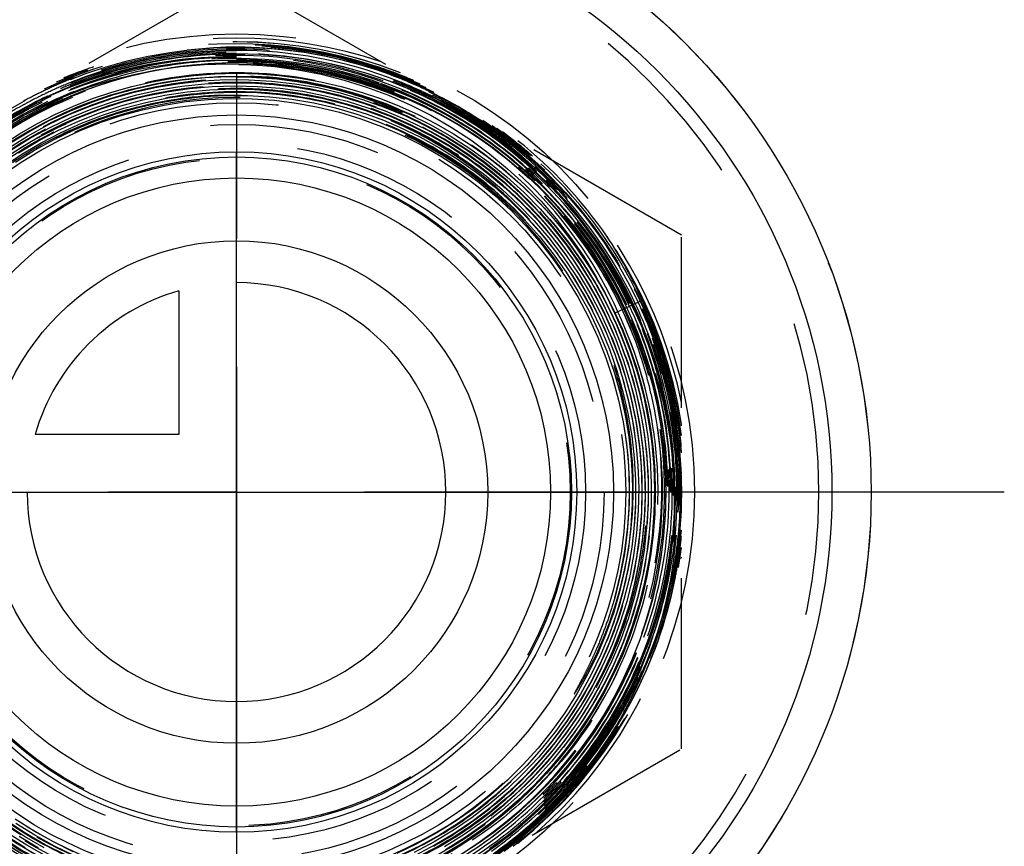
# Model space of a CAD drawing. Header units: millimetres. Extents: x 470.7 to 529.3, y 463.3 to 536.6.
# Tile 3 of 4: x 491.7 to 529.3, y 479.1 to 510.7. Entities that reach past the tile are written whole.
import ezdxf

# ---------------------------------------------------------------- set-up
doc = ezdxf.new("R2010")
doc.units = ezdxf.units.MM
doc.header["$LTSCALE"] = 65.185185
doc.linetypes.add('CENTER', pattern=[0.6, 0.375, -0.075, 0.075, -0.075])
doc.linetypes.add('HIDDEN', pattern=[0.2, 0.1, -0.1])
for name, color, linetype in [('ACHSEN_S', 7, 'CONTINUOUS'), ('FASEN', 7, 'CONTINUOUS'), ('KOERPER', 7, 'CONTINUOUS'), ('KONST.EL_MIT_GEO', 7, 'CONTINUOUS'), ('KURVEN', 7, 'CONTINUOUS')]:
    doc.layers.add(name, color=color, linetype=linetype)

msp = doc.modelspace()

# ---------------------------------------------------------------- linework, layer by layer
at = {"layer": 'ACHSEN_S', "color": 2, "linetype": 'CENTER'}
for p, q in [((500, 536.575), (500, 463.339)), ((529.336, 492.675), (470.664, 492.675))]:
    msp.add_line(p, q, dxfattribs=at)
at = {"layer": 'FASEN', "color": 7, "linetype": 'Continuous'}
for radius in [24.25, 22.75]:
    msp.add_circle((500, 492.675), radius, dxfattribs=at)
at = {"layer": 'KOERPER', "color": 2, "linetype": 'CENTER'}
for p, q in [((491.75, 536.575), (491.75, 508.876)), ((508.25, 536.575), (508.25, 507.296))]:
    msp.add_line(p, q, dxfattribs=at)
at = {"layer": 'KOERPER', "color": 8, "linetype": 'HIDDEN'}
for radius in [24.25, 16.405]:
    msp.add_circle((500, 492.675), radius, dxfattribs=at)
at = {"layer": 'KOERPER', "color": 7, "linetype": 'Continuous'}
for radius in [14.405, 13]:
    msp.add_circle((500, 492.675), radius, dxfattribs=at)
at = {"layer": 'KOERPER', "color": 8, "linetype": 'HIDDEN'}
msp.add_arc((500, 492.675), 22.25, 180, 360, dxfattribs=at)
at = {"layer": 'KONST.EL_MIT_GEO', "color": 8, "linetype": 'HIDDEN'}
for p, q in [((500, 512.305), (483, 502.49)), ((517, 502.49), (500, 512.305)), ((493.775, 508.497), (493.807, 508.509)), ((493.453, 508.236), (493.481, 508.248)), ((491.91, 507.495), (491.937, 507.51)), ((491.97, 507.39), (492.003, 507.408)), ((492.03, 507.286), (492.06, 507.302)), ((510.686, 506.034), (510.719, 506.008)), ((517, 482.86), (517, 502.49)), ((514.447, 499.505), (515.543, 500.023)), ((515.973, 497.228), (515.983, 497.192)), ((500, 473.045), (517, 482.86))]:
    msp.add_line(p, q, dxfattribs=at)
for points in [[(491.05, 506.586), (491.838, 507.042), (492.649, 507.453), (493.48, 507.818), (494.33, 508.137), (495.195, 508.408), (496.074, 508.632), (496.962, 508.806), (497.858, 508.931), (498.759, 509.006), (499.661, 509.031), (500.563, 509.007), (501.462, 508.933), (502.354, 508.809), (503.237, 508.637), (504.109, 508.416), (504.967, 508.148), (505.807, 507.833), (506.629, 507.472), (507.428, 507.067), (508.203, 506.619), (508.952, 506.128), (509.671, 505.598), (510.36, 505.029), (511.015, 504.423), (511.636, 503.783), (512.219, 503.109), (512.764, 502.405), (513.268, 501.673), (513.731, 500.914), (514.15, 500.132), (514.447, 499.505)], [(491.304, 505.978), (492.062, 506.442), (492.845, 506.864), (493.651, 507.241), (494.476, 507.572), (495.318, 507.857), (496.175, 508.094), (497.044, 508.283), (497.922, 508.423), (498.807, 508.513), (499.695, 508.554), (500.584, 508.545), (501.471, 508.487), (502.353, 508.379), (503.228, 508.221), (504.093, 508.015), (504.944, 507.761), (505.78, 507.46), (506.598, 507.112), (507.395, 506.719), (508.169, 506.283), (508.917, 505.803), (509.637, 505.283), (510.327, 504.723), (510.985, 504.125), (511.607, 503.492), (512.194, 502.824), (512.742, 502.125), (513.25, 501.397), (513.716, 500.641), (514.14, 499.86), (514.519, 499.057), (514.852, 498.234), (515.139, 497.394), (515.378, 496.538), (515.57, 495.671), (515.712, 494.795), (515.805, 493.912), (515.848, 493.025), (515.842, 492.138), (515.786, 491.252), (515.68, 490.37), (515.526, 489.496), (515.322, 488.632), (515.071, 487.781), (514.772, 486.945), (514.427, 486.128), (514.037, 485.331), (513.603, 484.557), (513.126, 483.809), (512.608, 483.088), (512.051, 482.398), (511.456, 481.74), (510.825, 481.117), (510.16, 480.529), (509.463, 479.98), (508.737, 479.471), (507.983, 479.004)], [(491.379, 505.739), (492.127, 506.202), (492.9, 506.621), (493.695, 506.997), (494.509, 507.328), (495.341, 507.612), (496.188, 507.849), (497.046, 508.038), (497.914, 508.179), (498.788, 508.27), (499.666, 508.313), (500.545, 508.306), (501.422, 508.249), (502.294, 508.144), (503.159, 507.989), (504.014, 507.787), (504.857, 507.536), (505.683, 507.239), (506.492, 506.896), (507.28, 506.508), (508.045, 506.076), (508.785, 505.602), (509.496, 505.087), (510.178, 504.533), (510.683, 504.079)], [(495.239, 507.706), (496.09, 507.948), (496.952, 508.143), (497.824, 508.288), (498.703, 508.384), (499.586, 508.431), (500.47, 508.429), (501.352, 508.377), (502.23, 508.275), (503.101, 508.124), (503.962, 507.925), (504.81, 507.678), (505.644, 507.384), (506.459, 507.043), (507.254, 506.657), (508.026, 506.228), (508.773, 505.756), (509.492, 505.242), (510.181, 504.689), (510.838, 504.099), (511.46, 503.472), (512.047, 502.812), (512.596, 502.12), (513.105, 501.398), (513.572, 500.649), (513.997, 499.875), (514.378, 499.078), (514.713, 498.261), (515.002, 497.427), (515.244, 496.578), (515.438, 495.717), (515.583, 494.846), (515.679, 493.968), (515.726, 493.087), (515.724, 492.204), (515.671, 491.323), (515.57, 490.446), (515.419, 489.577), (515.22, 488.717), (514.973, 487.87), (514.679, 487.038), (514.339, 486.224), (513.953, 485.43), (513.524, 484.659), (513.052, 483.914), (512.539, 483.196), (511.987, 482.508), (511.397, 481.853), (510.771, 481.231), (510.111, 480.646), (509.42, 480.098), (508.699, 479.59), (507.95, 479.124)], [(491.086, 505.1), (491.799, 505.58), (492.537, 506.019), (493.299, 506.416), (494.082, 506.77), (494.883, 507.079), (495.701, 507.343), (496.532, 507.56), (497.374, 507.73), (498.224, 507.853), (499.079, 507.928), (499.938, 507.954), (500.796, 507.933), (501.652, 507.863), (502.502, 507.745), (503.345, 507.579), (504.177, 507.367), (504.995, 507.108), (505.614, 506.878)], [(491.669, 505.64), (492.409, 506.085), (493.174, 506.489), (493.959, 506.849), (494.764, 507.164), (495.585, 507.434), (496.419, 507.657), (497.265, 507.833), (498.119, 507.962), (498.98, 508.042), (499.843, 508.074), (500.706, 508.058), (501.568, 507.993), (502.424, 507.88), (503.273, 507.719), (504.111, 507.511), (504.936, 507.256), (505.745, 506.955), (506.537, 506.609), (507.307, 506.22), (508.055, 505.788), (508.777, 505.315), (509.471, 504.802), (510.136, 504.251), (510.768, 503.663), (511.367, 503.041), (511.929, 502.387), (512.454, 501.702), (512.94, 500.989), (513.385, 500.249), (513.788, 499.486), (514.147, 498.701), (514.462, 497.898), (514.731, 497.078), (514.954, 496.245), (515.13, 495.4), (515.258, 494.547), (515.338, 493.688), (515.369, 492.826), (515.352, 491.964), (515.287, 491.104), (515.174, 490.249), (515.013, 489.402), (514.805, 488.565), (514.55, 487.741), (514.249, 486.933), (513.903, 486.143), (513.514, 485.374), (513.082, 484.628), (512.609, 483.907), (512.096, 483.214), (511.546, 482.551), (510.959, 481.92), (510.337, 481.322), (509.683, 480.761), (508.999, 480.237), (508.286, 479.753), (507.547, 479.309), (506.785, 478.908)], [(491.699, 505.802), (492.447, 506.245), (493.218, 506.645), (494.011, 507.001), (494.823, 507.313), (495.65, 507.579), (496.491, 507.798), (497.343, 507.97), (498.203, 508.093), (499.069, 508.168), (499.937, 508.195), (500.806, 508.173), (501.672, 508.103), (502.532, 507.984), (503.385, 507.817), (504.227, 507.603), (505.055, 507.342), (505.868, 507.035), (506.662, 506.683), (507.435, 506.288), (508.185, 505.849), (508.909, 505.37), (509.605, 504.85), (510.27, 504.293), (510.904, 503.699), (511.503, 503.071), (512.066, 502.41), (512.591, 501.718), (513.077, 500.999), (513.521, 500.253), (513.923, 499.484), (514.281, 498.693), (514.595, 497.884), (514.863, 497.059), (515.084, 496.219), (515.257, 495.369), (515.383, 494.511), (515.461, 493.646), (515.49, 492.779), (515.47, 491.912), (515.402, 491.047), (515.286, 490.187), (515.122, 489.336), (514.91, 488.494), (514.651, 487.666), (514.347, 486.854), (513.998, 486.061), (513.604, 485.288), (513.168, 484.538), (512.691, 483.814), (512.174, 483.118), (511.619, 482.452), (511.028, 481.818), (510.401, 481.218), (509.743, 480.654), (509.054, 480.129), (508.336, 479.642), (507.593, 479.197), (506.825, 478.793)], [(491.073, 504.792), (491.769, 505.274), (492.491, 505.716), (493.237, 506.117), (494.004, 506.475), (494.789, 506.789), (495.592, 507.059), (496.408, 507.283), (497.235, 507.461), (498.071, 507.592), (498.913, 507.675), (499.758, 507.712), (500.604, 507.7), (501.448, 507.642), (502.287, 507.535), (503.119, 507.382), (503.941, 507.182), (504.751, 506.937), (505.545, 506.646), (506.321, 506.311), (507.078, 505.933), (507.812, 505.513), (508.521, 505.052), (509.203, 504.553), (509.856, 504.015), (510.477, 503.442), (511.065, 502.835), (511.619, 502.196), (512.135, 501.527), (512.613, 500.829), (513.051, 500.106), (513.447, 499.36), (513.801, 498.593), (514.111, 497.806), (514.376, 497.004), (514.596, 496.188), (514.769, 495.361), (514.896, 494.526), (514.976, 493.685), (515.008, 492.841), (514.992, 491.996), (514.929, 491.154), (514.819, 490.316), (514.661, 489.486), (514.45, 488.638)], [(491.262, 505.806), (492.013, 506.274), (492.788, 506.7), (493.586, 507.081), (494.404, 507.417), (495.239, 507.706)], [(491.562, 505.282), (492.283, 505.734), (493.029, 506.146), (493.796, 506.515), (494.583, 506.84), (495.387, 507.121), (496.205, 507.356), (497.035, 507.545), (497.874, 507.687), (498.72, 507.781), (499.57, 507.828), (500.421, 507.827), (501.271, 507.779), (502.116, 507.683), (502.955, 507.539), (503.785, 507.349), (504.602, 507.112), (505.405, 506.83), (506.19, 506.503), (506.956, 506.133), (507.7, 505.721), (508.42, 505.267), (509.113, 504.773), (509.777, 504.242), (510.41, 503.674), (511.01, 503.072), (511.576, 502.436), (512.105, 501.771), (512.595, 501.076), (513.046, 500.355), (513.456, 499.61), (513.823, 498.843), (514.146, 498.057), (514.425, 497.254), (514.659, 496.436), (514.846, 495.607), (514.986, 494.769), (515.079, 493.924), (515.124, 493.075), (515.121, 492.226), (515.071, 491.377), (514.974, 490.533), (514.829, 489.696), (514.637, 488.868), (514.399, 488.053), (514.116, 487.252), (513.788, 486.468), (513.416, 485.704), (513.003, 484.962), (512.548, 484.244), (512.054, 483.554), (511.522, 482.892), (510.954, 482.261), (510.351, 481.663), (509.715, 481.1), (509.049, 480.573), (508.354, 480.085), (507.633, 479.636), (506.888, 479.229), (506.122, 478.864)], [(505.614, 506.878), (506.23, 506.617), (507.001, 506.246), (507.75, 505.831), (508.474, 505.375), (509.172, 504.88), (509.84, 504.346), (510.478, 503.776), (511.083, 503.17), (511.653, 502.532), (512.186, 501.863), (512.681, 501.165), (513.135, 500.441), (513.549, 499.692), (513.92, 498.922), (514.247, 498.131), (514.529, 497.324), (514.766, 496.502), (514.956, 495.669), (515.099, 494.826), (515.195, 493.976), (515.243, 493.123), (515.243, 492.268), (515.195, 491.414), (515.1, 490.565), (514.957, 489.722), (514.767, 488.889), (514.53, 488.067), (514.248, 487.26), (513.921, 486.471), (513.551, 485.701), (513.138, 484.953), (512.683, 484.229), (512.189, 483.532), (511.656, 482.864), (511.087, 482.227), (510.484, 481.622), (509.847, 481.053), (509.179, 480.52), (508.483, 480.026), (507.76, 479.571), (507.012, 479.157), (506.243, 478.787)], [(510.683, 504.079), (511.173, 503.598), (511.765, 502.956), (512.321, 502.282), (512.837, 501.578), (513.314, 500.846), (513.748, 500.089), (514.14, 499.309), (514.488, 498.508), (514.79, 497.689), (515.046, 496.855), (515.255, 496.007), (515.416, 495.15), (515.529, 494.284), (515.594, 493.414), (515.61, 492.541), (515.577, 491.669), (515.495, 490.8), (515.365, 489.938), (515.187, 489.084), (514.962, 488.241), (514.69, 487.412), (514.372, 486.6), (514.009, 485.806), (513.602, 485.035), (513.153, 484.287), (512.662, 483.566), (512.133, 482.873), (511.565, 482.211), (510.961, 481.581), (510.323, 480.987), (509.653, 480.429), (508.953, 479.909), (508.225, 479.43), (507.471, 478.992)], [(514.447, 499.505), (514.734, 498.86), (515.056, 498.026), (515.33, 497.177), (515.557, 496.313), (515.735, 495.438), (515.863, 494.554), (515.943, 493.665), (515.972, 492.772), (515.951, 491.88), (515.881, 490.99), (515.761, 490.105), (515.592, 489.229), (515.374, 488.363), (515.108, 487.511), (514.795, 486.676), (514.435, 485.859), (514.031, 485.063), (513.583, 484.291), (513.092, 483.546), (512.56, 482.829), (511.99, 482.144), (511.382, 481.491), (510.738, 480.873), (510.061, 480.292), (509.353, 479.75), (508.615, 479.248), (507.851, 478.789)], [(516.007, 497.198), (516.05, 497.056), (516.274, 496.215), (516.453, 495.362), (516.589, 494.501), (516.678, 493.633), (516.723, 492.761), (516.722, 491.887), (516.675, 491.014), (516.583, 490.144), (516.445, 489.279), (516.262, 488.422), (516.035, 487.575), (515.763, 486.74), (515.448, 485.92), (515.091, 485.116), (514.692, 484.332), (514.252, 483.569), (513.773, 482.83), (513.255, 482.116), (512.701, 481.429), (512.111, 480.772), (511.487, 480.146), (510.831, 479.552), (510.145, 478.993)], [(493.462, 478.808), (492.694, 479.198), (491.95, 479.63), (491.231, 480.103)], [(493.765, 478.933), (493.004, 479.306), (492.264, 479.721), (491.549, 480.177)], [(492.65, 479.085), (491.901, 479.519), (491.177, 479.994)], [(493.811, 478.78), (493.042, 479.15), (492.295, 479.562), (491.573, 480.016)], [(491.923, 479.083), (491.175, 479.557)], [(492.754, 478.756), (491.985, 479.186), (491.241, 479.658)], [(492.438, 479.063), (491.69, 479.508)]]:
    msp.add_lwpolyline(points, dxfattribs=at)
for radius in [17.5, 17, 14.875, 14.043, 13.336, 12.75]:
    msp.add_circle((500, 492.675), radius, dxfattribs=at)
at = {"layer": 'KONST.EL_MIT_GEO', "color": 7, "linetype": 'Continuous'}
for radius in [16.75, 16.405, 12]:
    msp.add_circle((500, 492.675), radius, dxfattribs=at)
at = {"layer": 'KONST.EL_MIT_GEO', "color": 8, "linetype": 'HIDDEN'}
for centre, radius, start, end in [((500, 492.675), 22.25, 0, 180), ((499.98, 492.675), 17.094, 65.6855, 113.682), ((500, 492.675), 17.196, 68.6526, 111.3474), ((499.992, 492.674), 17.204, 68.7362, 111.085), ((500, 492.675), 17.342, 71.395, 108.605), ((499.97, 492.676), 17.127, 71.6767, 108.5083), ((499.985, 492.661), 16.988, 89.9504, 178.8354), ((499.98, 492.675), 17.044, 63.6101, 115.4526), ((500.008, 492.675), 17.058, 64.8752, 115.4652), ((499.981, 492.672), 16.757, 89.9349, 115.3957), ((499.98, 492.674), 16.996, 71.3329, 111.2958), ((499.981, 492.673), 16.877, 89.9352, 111.2844), ((499.981, 492.68), 16.87, 68.5888, 89.9362), ((499.982, 492.682), 16.846, 46.8074, 89.9372), ((499.981, 492.68), 16.749, 64.7752, 89.9358), ((499.676, 492.595), 16.57, 89.0367, 118.7729), ((499.981, 492.67), 16.398, 89.9338, 120.2688), ((499.981, 492.67), 16.638, 89.9352, 118.4315), ((499.671, 492.707), 16.458, 88.8422, 89.0109), ((499.981, 492.68), 16.628, 59.9347, 89.9356), ((499.981, 492.68), 16.509, 68.3688, 89.9347), ((499.981, 492.679), 16.487, 68.3682, 89.9346), ((499.981, 492.68), 16.388, 68.3676, 89.9346), ((499.664, 492.659), 16.506, 74.8859, 88.8214), ((499.962, 492.69), 17.111, 111.2461, 112.5956), ((499.977, 492.649), 17.154, 108.504, 111.2457), ((500, 492.675), 16.368, 17.2624, 82.212), ((500.004, 492.79), 16.254, 20.6036, 82.1706), ((499.964, 492.663), 17.141, 69.1179, 71.6724), ((499.976, 492.666), 17.005, 67.1597, 71.3272), ((499.969, 492.676), 17.127, 68.5599, 69.1177), ((499.987, 492.658), 17.014, 112.6329, 113.7999), ((499.978, 492.679), 16.991, 111.4126, 112.6329), ((499.989, 492.651), 16.9, 111.2825, 112.6489), ((499.682, 492.762), 16.403, 74.3386, 74.8549), ((499.976, 492.665), 16.885, 67.1371, 68.5893), ((499.98, 492.703), 17.097, 66.5581, 68.5604), ((499.979, 492.673), 16.997, 66.6008, 67.1596), ((499.985, 492.688), 16.981, 64.7828, 66.601), ((499.978, 492.674), 16.995, 116.1845, 118.5743), ((499.98, 492.672), 16.877, 115.6052, 118.4614), ((499.99, 492.651), 17.021, 113.7999, 116.185), ((499.969, 492.695), 16.852, 115.3871, 115.6043), ((499.981, 492.67), 16.88, 112.7517, 115.3864), ((499.982, 492.66), 15.308, 96.0575, 97.0039), ((499.984, 492.685), 16.382, 46.7814, 68.3682), ((499.984, 492.685), 16.502, 47.2887, 68.3702), ((499.979, 492.673), 16.877, 66.6075, 67.1371), ((499.985, 492.687), 16.861, 64.7765, 66.6077), ((499.995, 492.709), 16.838, 64.2717, 64.7762), ((499.995, 492.709), 16.958, 64.3122, 64.7825), ((499.981, 492.681), 16.99, 55.7625, 64.3103), ((500, 492.675), 15.075, 39.9256, 334.6676), ((499.817, 492.542), 16.778, 114.6944, 127.7696), ((499.98, 492.672), 16.757, 115.5708, 118.4297), ((499.969, 492.696), 16.731, 115.3965, 115.57), ((499.884, 492.705), 15.133, 95.7115, 96.6558), ((499.894, 492.695), 15.143, 39.6111, 95.7446), ((499.985, 492.687), 16.741, 55.4064, 64.7729), ((499.981, 492.68), 16.869, 55.6947, 64.2699), ((499.99, 492.654), 16.898, 118.5667, 121.3154), ((499.99, 492.654), 16.777, 118.5577, 121.2829), ((499.99, 492.654), 16.657, 118.5483, 121.2821), ((499.954, 492.645), 16.673, 47.2141, 59.9145), ((500.211, 492.413), 16.639, 16.8477, 60.6929), ((499.99, 492.692), 17.024, 2.2991, 56.3996), ((499.997, 492.705), 16.84, 55.0398, 55.6929), ((500.001, 492.712), 16.712, 55.0491, 55.4045), ((499.997, 492.705), 16.961, 55.0339, 55.7608), ((499.985, 492.689), 16.739, 53.4619, 55.0488), ((499.986, 492.69), 16.859, 53.4631, 55.0396), ((499.986, 492.689), 16.98, 53.4683, 55.0337), ((500.004, 492.668), 17.066, 5.1965, 55.1213), ((499.99, 492.692), 17.074, 4.9621, 54.3225), ((499.983, 492.701), 17.098, 51.2416, 53.441), ((499.971, 492.67), 16.763, 46.8086, 53.462), ((499.976, 492.676), 16.876, 51.281, 53.463), ((499.979, 492.68), 16.991, 52.9193, 53.4684), ((499.975, 492.675), 16.998, 51.2809, 52.9193), ((499.964, 492.679), 17.127, 48.7624, 51.103), ((500, 492.675), 17.196, 8.6526, 51.3474), ((499.994, 492.68), 17.198, 34.5393, 51.2652), ((499.989, 492.691), 16.857, 25.2363, 51.2827), ((499.979, 492.68), 16.991, 48.5411, 51.281), ((500, 492.675), 17.342, 11.395, 48.605), ((499.989, 492.691), 16.977, 25.237, 48.5401), ((499.968, 492.683), 17.122, 48.5214, 48.7623), ((499.982, 492.699), 17.1, 25.2055, 48.5217), ((500.004, 492.708), 16.592, 46.8102, 47.1939), ((499.99, 492.691), 16.735, 25.2371, 46.8044), ((500.003, 492.707), 16.473, 46.8163, 47.2879), ((499.99, 492.691), 16.373, 17.1968, 46.7821), ((499.99, 492.692), 16.494, 15.7233, 46.8186), ((499.99, 492.692), 16.614, 15.8449, 46.8124), ((500.006, 492.654), 16.428, 140.4845, 249.517), ((499.923, 492.738), 15.094, 344.2393, 39.5547), ((499.966, 492.678), 17.222, 25.247, 34.4943), ((499.816, 492.951), 17.194, 24.211, 33.4617), ((499.936, 492.674), 17.152, 11.359, 25.2145), ((499.994, 492.693), 17.14, 7.1741, 25.2393), ((499.994, 492.693), 17.19, 8.3999, 25.2395), ((499.965, 492.682), 16.761, 15.726, 25.2295), ((499.965, 492.682), 16.882, 15.735, 25.2275), ((499.965, 492.682), 17.002, 15.7455, 25.2282), ((500.144, 492.882), 16.09, 12.7805, 20.4736), ((500.103, 492.727), 16.254, 15.6995, 17.1949), ((500.013, 492.692), 16.591, 269.9556, 15.7352), ((500.013, 492.692), 16.471, 269.9553, 15.7441), ((500.093, 492.716), 16.267, 299.416, 15.7276), ((499.972, 492.34), 16.89, 333.4174, 16.8491), ((499.985, 492.69), 16.74, 15.334, 15.7178), ((499.948, 492.686), 16.777, 2.4383, 15.3142), ((499.984, 492.69), 16.861, 15.4706, 15.7272), ((499.999, 492.694), 16.845, 348.2243, 15.4708), ((499.985, 492.692), 16.98, 5.7402, 15.7337), ((500, 492.675), 16.277, 299.7707, 13.3779), ((499.982, 492.691), 17.103, 7.9099, 11.332), ((500.007, 492.695), 17.078, 5.7376, 7.9103), ((500.006, 492.694), 16.959, 5.1052, 5.7398), ((500.02, 492.696), 16.945, 4.1448, 5.1052), ((499.994, 492.694), 16.971, 355.5895, 4.143), ((500.005, 492.694), 16.72, 331.895, 2.4205), ((500.024, 492.692), 16.941, 354.7129, 355.5876), ((500.01, 492.692), 17.054, 304.1113, 355.0465), ((500.254, 492.805), 14.902, 333.798, 353.3094), ((499.997, 492.667), 17.073, 331.9718, 354.8014), ((499.991, 492.696), 16.974, 351.2829, 354.2613), ((500.012, 492.693), 16.953, 354.2619, 354.713), ((500.015, 492.693), 17.071, 351.5211, 354.2614), ((500.01, 492.692), 17.124, 306.6215, 352.8299), ((500.01, 492.692), 17.174, 307.9355, 351.6031), ((500, 492.675), 17.196, 308.6526, 351.3474), ((499.943, 492.711), 17.024, 336.9801, 351.2564), ((499.975, 492.699), 17.111, 348.7906, 351.2887), ((499.984, 492.697), 17.101, 351.2889, 351.5219), ((500, 492.675), 17.342, 311.395, 348.605), ((499.934, 492.719), 16.915, 332.7323, 348.1879), ((500.011, 492.692), 17.075, 332.4254, 348.5615), ((499.981, 492.698), 17.105, 348.5609, 348.7905), ((499.993, 492.7), 16.974, 332.8224, 336.95), ((500.002, 492.695), 16.843, 331.889, 332.6979), ((500.003, 492.695), 16.963, 331.8841, 332.822), ((499.835, 492.389), 17.035, 328.8899, 333.0539), ((500.014, 492.689), 16.709, 330.4045, 331.8954), ((500.015, 492.688), 16.828, 330.4086, 331.8891), ((500.017, 492.687), 16.947, 330.4139, 331.8842), ((499.866, 492.373), 17, 331.5885, 333.0553), ((499.615, 491.88), 17.01, 333.453, 334.9193), ((500.014, 492.689), 17.071, 330.4205, 331.8797), ((500.017, 492.657), 17.051, 330.5521, 331.9727), ((499.86, 492.376), 17.007, 333.0553, 333.4755), ((500.002, 492.695), 17.084, 331.8796, 332.4282), ((500, 492.675), 17.043, 304.0683, 330.4827), ((500.021, 492.685), 16.701, 327.7029, 330.4037), ((500.019, 492.686), 16.824, 327.7061, 329.8432), ((500.018, 492.687), 16.945, 327.7105, 329.968), ((499.983, 492.651), 17.046, 327.8808, 330.5818), ((499.996, 492.669), 17.075, 327.837, 330.5509), ((500.031, 492.679), 16.809, 329.8437, 330.4084), ((500.033, 492.678), 16.928, 329.9685, 330.4138), ((500.032, 492.679), 17.05, 329.6988, 330.4204), ((500.021, 492.685), 17.062, 327.7158, 329.6983), ((500.013, 492.689), 16.71, 305.2988, 327.705), ((500.014, 492.689), 16.83, 308.5919, 326.9972), ((499.952, 492.742), 17.031, 311.3665, 327.0859), ((499.945, 492.675), 17.091, 321.5616, 327.8797), ((499.804, 492.409), 17.072, 323.4784, 328.8877), ((499.983, 492.677), 17.09, 322.3998, 327.8382), ((500.004, 492.695), 16.841, 326.995, 327.7063), ((500.004, 492.696), 16.962, 327.1214, 327.7108), ((500.005, 492.695), 17.081, 326.9613, 327.716), ((500.016, 492.687), 17.067, 311.3214, 326.965), ((500.053, 492.623), 17.002, 305.3242, 322.3994), ((499.875, 492.743), 17.188, 308.0406, 321.5315), ((500.009, 492.695), 16.958, 305.3023, 311.3268), ((499.997, 492.709), 17.096, 308.586, 311.3201), ((500.008, 492.695), 16.838, 305.3014, 308.5918), ((500.001, 492.704), 17.09, 307.753, 308.586), ((500.02, 492.679), 17.059, 305.3049, 307.7536), ((499.854, 492.778), 17.228, 306.6989, 308.0233)]:
    msp.add_arc(centre, radius, start, end, dxfattribs=at)
for points, knots in [([(511.478, 504.927), (510.111, 506.21), (506.919, 508.33), (501.37, 509.74), (495.661, 509.244), (490.437, 506.891), (486.281, 502.949), (483.655, 497.856), (482.855, 492.183), (483.967, 486.563), (486.867, 481.622), (491.232, 477.911), (496.574, 475.843), (502.3, 475.646), (507.772, 477.342), (512.382, 480.742), (515.62, 485.468), (517.127, 490.995), (516.736, 496.71), (514.491, 501.981), (510.642, 506.223), (505.614, 508.969), (499.965, 509.915), (494.317, 508.959), (489.294, 506.205), (485.45, 501.958), (483.207, 496.687), (482.812, 490.973), (484.308, 485.444), (487.529, 480.707), (492.122, 477.284), (497.578, 475.548), (502.362, 475.667), (505.987, 476.694), (507.702, 477.493), (508.516, 477.963)], [0, 0, 0, 0, 0.031245, 0.06249, 0.093735, 0.12498, 0.156225, 0.187471, 0.218716, 0.249962, 0.281208, 0.312454, 0.343699, 0.374946, 0.406192, 0.437438, 0.468685, 0.499931, 0.531178, 0.562425, 0.593672, 0.624919, 0.656166, 0.687413, 0.71866, 0.749908, 0.781155, 0.812403, 0.843651, 0.874899, 0.906147, 0.937395, 0.968644, 0.984321, 1, 1, 1, 1]), ([(500, 509.528), (498.897, 509.529), (496.684, 509.314), (493.497, 508.349), (490.558, 506.78), (487.983, 504.667), (485.87, 502.092), (484.3, 499.154), (483.334, 495.966), (483.008, 492.651), (483.335, 489.336), (484.303, 486.149), (485.874, 483.212), (487.987, 480.637), (490.561, 478.523), (493.499, 476.952), (496.684, 475.983), (498.897, 475.763), (500, 475.762)], [0, 0, 0, 0, 0.062501, 0.124998, 0.187498, 0.249998, 0.312499, 0.374999, 0.437499, 0.499998, 0.562498, 0.624997, 0.687497, 0.749997, 0.812496, 0.874998, 0.937497, 1, 1, 1, 1]), ([(506.041, 507.959), (504.56, 508.546), (502.19, 509.105), (498.992, 509.145), (495.821, 508.722), (492.023, 507.331), (488.788, 504.905), (486.705, 502.477), (484.995, 499.773), (483.625, 495.967), (483.364, 491.13), (484.502, 486.419), (486.943, 482.233), (490.482, 478.923), (494.822, 476.767), (499.597, 475.945), (504.408, 476.525), (508.851, 478.459), (512.554, 481.584), (515.208, 485.638), (516.591, 490.282), (516.588, 495.127), (515.199, 499.769), (512.542, 503.821), (508.837, 506.944), (504.395, 508.879), (499.586, 509.465), (494.809, 508.654), (490.462, 506.513), (486.907, 503.221), (484.439, 499.052), (483.261, 494.352), (483.472, 489.512), (485.053, 484.932), (487.873, 480.992), (491.698, 478.019), (496.211, 476.257), (501.039, 475.852), (505.783, 476.837), (510.05, 479.13), (513.49, 482.542), (515.818, 486.791), (516.843, 491.526), (516.482, 496.357), (514.763, 500.886), (511.83, 504.742), (507.924, 507.607), (503.365, 509.247), (498.529, 509.526), (493.811, 508.423), (489.6, 506.029), (486.239, 502.54), (484.004, 498.242), (483.077, 493.487), (483.534, 488.665), (485.336, 484.168), (488.336, 480.365), (492.289, 477.565), (496.872, 475.996), (501.712, 475.787), (506.414, 476.953), (510.594, 479.397), (513.365, 482.342), (515.011, 485.085), (516.251, 488.034), (516.99, 492.008), (516.574, 496.029), (515.576, 499.069), (514.158, 501.935), (512.639, 503.837), (511.478, 504.927)], [0, 0, 0, 0, 0.015621, 0.023453, 0.031284, 0.046905, 0.062527, 0.070358, 0.07819, 0.093811, 0.109433, 0.125054, 0.140676, 0.156297, 0.171919, 0.187541, 0.203162, 0.218784, 0.234406, 0.250028, 0.26565, 0.281272, 0.296893, 0.312515, 0.328137, 0.34376, 0.359382, 0.375004, 0.390626, 0.406248, 0.42187, 0.437493, 0.453115, 0.468737, 0.48436, 0.499982, 0.515605, 0.531227, 0.54685, 0.562472, 0.578095, 0.593718, 0.60934, 0.624963, 0.640586, 0.656209, 0.671832, 0.687454, 0.703077, 0.7187, 0.734323, 0.749946, 0.765569, 0.781193, 0.796816, 0.812439, 0.828062, 0.843685, 0.859309, 0.874932, 0.890555, 0.906179, 0.921802, 0.929634, 0.937466, 0.953089, 0.968713, 0.976545, 0.984376, 1, 1, 1, 1]), ([(500, 509.407), (498.905, 509.409), (496.708, 509.195), (493.543, 508.237), (490.626, 506.679), (488.069, 504.581), (485.971, 502.025), (484.412, 499.108), (483.453, 495.943), (483.129, 492.651), (483.454, 489.36), (484.415, 486.195), (485.975, 483.279), (488.073, 480.723), (490.629, 478.624), (493.545, 477.064), (496.708, 476.102), (498.905, 475.884), (500, 475.882)], [0, 0, 0, 0, 0.062501, 0.124998, 0.187498, 0.249998, 0.312499, 0.375, 0.437499, 0.5, 0.562499, 0.624999, 0.687498, 0.749998, 0.812498, 0.874998, 0.937497, 1, 1, 1, 1]), ([(500, 475.762), (501.107, 475.761), (503.328, 475.977), (506.526, 476.945), (509.476, 478.52), (512.06, 480.64), (514.181, 483.224), (515.756, 486.173), (516.726, 489.372), (517.053, 492.699), (516.724, 496.025), (515.753, 499.224), (514.177, 502.172), (512.056, 504.756), (509.472, 506.877), (506.525, 508.454), (503.327, 509.427), (501.107, 509.647), (500, 509.648)], [0, 0, 0, 0, 0.062501, 0.124999, 0.187499, 0.249998, 0.312498, 0.374998, 0.437497, 0.499997, 0.562497, 0.624996, 0.687497, 0.749999, 0.812499, 0.875, 0.937498, 1, 1, 1, 1]), ([(500, 476.003), (501.091, 476.001), (503.281, 476.215), (506.434, 477.169), (509.341, 478.721), (511.888, 480.812), (513.979, 483.359), (515.532, 486.265), (516.488, 489.419), (516.81, 492.699), (516.486, 495.978), (515.529, 499.131), (513.975, 502.037), (511.884, 504.585), (509.338, 506.676), (506.432, 508.23), (503.28, 509.189), (501.091, 509.406), (500, 509.407)], [0, 0, 0, 0, 0.062501, 0.124999, 0.187498, 0.249998, 0.312497, 0.374997, 0.437497, 0.499999, 0.5625, 0.625, 0.6875, 0.75, 0.8125, 0.875, 0.937498, 1, 1, 1, 1]), ([(514.569, 499.563), (513.814, 501.247), (511.701, 504.38), (507.154, 507.72), (501.748, 509.353), (496.11, 509.099), (490.871, 507), (486.609, 503.3), (483.786, 498.421), (483.057, 494.72), (483, 492.874)], [0, 0, 0, 0, 0.12497, 0.24995, 0.374938, 0.499935, 0.624939, 0.749952, 0.874973, 1, 1, 1, 1]), ([(500, 509.287), (498.913, 509.288), (496.731, 509.076), (493.59, 508.125), (490.693, 506.578), (488.154, 504.495), (486.071, 501.957), (484.524, 499.061), (483.572, 495.919), (483.251, 492.651), (483.573, 489.384), (484.527, 486.242), (486.075, 483.346), (488.158, 480.808), (490.696, 478.725), (493.591, 477.176), (496.732, 476.221), (498.912, 476.004), (500, 476.003)], [0, 0, 0, 0, 0.062501, 0.124999, 0.187499, 0.249999, 0.3125, 0.374999, 0.437499, 0.499998, 0.562498, 0.624998, 0.687497, 0.749998, 0.812498, 0.874999, 0.937498, 1, 1, 1, 1]), ([(500, 476.101), (498.919, 476.103), (496.751, 476.318), (493.629, 477.268), (490.751, 478.807), (488.229, 480.879), (486.158, 483.402), (484.619, 486.28), (483.671, 489.403), (483.35, 492.651), (483.669, 495.9), (484.616, 499.023), (486.154, 501.902), (488.225, 504.425), (490.748, 506.495), (493.628, 508.033), (496.751, 508.978), (498.919, 509.19), (500, 509.188)], [0, 0, 0, 0, 0.062502, 0.125001, 0.187502, 0.250002, 0.312503, 0.375002, 0.437502, 0.500002, 0.562501, 0.625001, 0.6875, 0.750001, 0.812501, 0.875001, 0.937499, 1, 1, 1, 1]), ([(500, 509.167), (498.92, 509.168), (496.755, 508.957), (493.636, 508.013), (490.76, 506.477), (488.24, 504.41), (486.172, 501.89), (484.636, 499.015), (483.69, 495.895), (483.372, 492.651), (483.692, 489.407), (484.639, 486.288), (486.176, 483.414), (488.244, 480.894), (490.763, 478.826), (493.638, 477.288), (496.755, 476.34), (498.92, 476.124), (500, 476.123)], [0, 0, 0, 0, 0.062502, 0.125001, 0.187502, 0.250001, 0.3125, 0.375, 0.437499, 0.499998, 0.562498, 0.624997, 0.687497, 0.749997, 0.812496, 0.874998, 0.937497, 1, 1, 1, 1]), ([(500, 476.244), (498.882, 476.245), (496.64, 476.477), (493.423, 477.501), (490.479, 479.157), (487.934, 481.376), (485.893, 484.066), (484.441, 487.115), (483.639, 490.396), (483.521, 493.771), (484.093, 497.099), (485.329, 500.242), (487.179, 503.067), (489.566, 505.456), (492.389, 507.31), (495.531, 508.549), (498.858, 509.123), (501.111, 509.045), (502.218, 508.892)], [0, 0, 0, 0, 0.062502, 0.125001, 0.187501, 0.250001, 0.312501, 0.375002, 0.437502, 0.500002, 0.562502, 0.625002, 0.687501, 0.750001, 0.812501, 0.875001, 0.937499, 1, 1, 1, 1]), ([(515.218, 498.51), (514.786, 499.64), (513.665, 501.811), (511.309, 504.61), (508.391, 506.819), (505.058, 508.329), (501.472, 509.064), (497.813, 508.988), (494.262, 508.106), (490.993, 506.461), (488.168, 504.134), (485.926, 501.241), (484.378, 497.925), (483.601, 494.349), (483.631, 490.69), (484.468, 487.127), (486.07, 483.837), (488.358, 480.98), (491.219, 478.699), (494.513, 477.104), (498.077, 476.273), (501.737, 476.248), (505.312, 477.03), (508.627, 478.579), (511.52, 480.82), (513.85, 483.642), (515.501, 486.908), (516.394, 490.457), (516.485, 494.115), (515.77, 497.704), (514.283, 501.048), (512.098, 503.983), (509.323, 506.367), (507.165, 507.513), (506.041, 507.959)], [0, 0, 0, 0, 0.03125, 0.062499, 0.093748, 0.124998, 0.156248, 0.187497, 0.218747, 0.249997, 0.281246, 0.312496, 0.343746, 0.374996, 0.406246, 0.437495, 0.468745, 0.499995, 0.531245, 0.562495, 0.593746, 0.624996, 0.656246, 0.687496, 0.718746, 0.749997, 0.781247, 0.812497, 0.843748, 0.874998, 0.906248, 0.937499, 0.968748, 1, 1, 1, 1]), ([(492.807, 507.785), (494.031, 508.348), (496.627, 509.18), (500.698, 509.451), (504.715, 508.734), (507.203, 507.619), (508.355, 506.921)], [0, 0, 0, 0, 0.250016, 0.500017, 0.750005, 1, 1, 1, 1]), ([(500, 476.123), (501.084, 476.122), (503.257, 476.334), (506.387, 477.281), (509.273, 478.822), (511.803, 480.897), (513.878, 483.426), (515.42, 486.312), (516.369, 489.443), (516.689, 492.699), (516.367, 495.954), (515.417, 499.085), (513.874, 501.97), (511.799, 504.499), (509.27, 506.575), (506.385, 508.118), (503.256, 509.07), (501.084, 509.286), (500, 509.287)], [0, 0, 0, 0, 0.062502, 0.124999, 0.187499, 0.249998, 0.312498, 0.374998, 0.437497, 0.499998, 0.562499, 0.624999, 0.6875, 0.75, 0.8125, 0.875, 0.937498, 1, 1, 1, 1]), ([(510.775, 504.177), (509.661, 505.223), (507.743, 506.558), (504.904, 507.72), (501.925, 508.461), (498.046, 508.559), (494.304, 507.533), (491.59, 506.099), (489.112, 504.289), (486.549, 501.374), (484.613, 497.149), (483.971, 492.544), (484.677, 487.949), (486.672, 483.749), (489.787, 480.298), (493.761, 477.885), (498.26, 476.712), (502.906, 476.877), (507.31, 478.366), (511.104, 481.053), (513.97, 484.713), (515.669, 489.041), (516.059, 493.673), (515.109, 498.224), (512.898, 502.313), (509.611, 505.6), (505.522, 507.811), (500.971, 508.763), (496.339, 508.377), (492.009, 506.685), (488.342, 503.828), (485.641, 500.045), (484.131, 495.648), (483.936, 491.004), (485.072, 486.496), (487.445, 482.499), (490.857, 479.342), (495.026, 477.287), (499.608, 476.502), (504.223, 477.053), (508.492, 478.892), (512.062, 481.869), (514.639, 485.738), (516.011, 490.178), (516.067, 494.826), (514.801, 499.299), (512.319, 503.228), (508.824, 506.293), (504.604, 508.24), (500.005, 508.912), (495.404, 508.254), (491.178, 506.32), (487.672, 503.268), (485.174, 499.349), (483.886, 494.883), (483.914, 490.235), (485.255, 485.785), (487.799, 481.895), (491.338, 478.883), (495.584, 476.993), (500.191, 476.379), (504.783, 477.089), (508.293, 478.742), (510.728, 480.61), (512.873, 482.805), (514.933, 486.091), (515.979, 489.826), (516.159, 492.89), (515.905, 495.948), (515.22, 498.18), (514.569, 499.563)], [0, 0, 0, 0, 0.015621, 0.023453, 0.031284, 0.046905, 0.062527, 0.070358, 0.07819, 0.093811, 0.109432, 0.125054, 0.140675, 0.156297, 0.171919, 0.18754, 0.203162, 0.218784, 0.234405, 0.250027, 0.265649, 0.281271, 0.296893, 0.312515, 0.328137, 0.343759, 0.359381, 0.375003, 0.390625, 0.406247, 0.42187, 0.437492, 0.453114, 0.468737, 0.484359, 0.499981, 0.515604, 0.531226, 0.546849, 0.562472, 0.578094, 0.593717, 0.60934, 0.624962, 0.640585, 0.656208, 0.671831, 0.687454, 0.703077, 0.7187, 0.734323, 0.749946, 0.765569, 0.781192, 0.796815, 0.812438, 0.828062, 0.843685, 0.859308, 0.874932, 0.890555, 0.906179, 0.921802, 0.929634, 0.937466, 0.953089, 0.968713, 0.976545, 0.984376, 1, 1, 1, 1]), ([(500, 508.542), (498.15, 508.555), (494.413, 507.921), (489.502, 505.109), (485.845, 500.782), (483.89, 495.466), (483.865, 489.803), (485.77, 484.47), (489.367, 480.102), (492.625, 478.171), (494.355, 477.513)], [0, 0, 0, 0, 0.124989, 0.249982, 0.374977, 0.499976, 0.624978, 0.749982, 0.87499, 1, 1, 1, 1]), ([(510.775, 504.177), (510.019, 504.886), (508.363, 506.16), (505.555, 507.542), (502.529, 508.347), (499.405, 508.542), (496.303, 508.121), (493.344, 507.099), (490.643, 505.517), (488.304, 503.437), (486.419, 500.938), (485.06, 498.118), (484.279, 495.086), (484.108, 491.961), (484.551, 488.862), (485.593, 485.91), (487.192, 483.22), (488.591, 481.668), (489.357, 480.969)], [0, 0, 0, 0, 0.062502, 0.124999, 0.187499, 0.249999, 0.312499, 0.374998, 0.437498, 0.499998, 0.562498, 0.624998, 0.687499, 0.749999, 0.812499, 0.874999, 0.9375, 1, 1, 1, 1]), ([(505.663, 507.003), (504.274, 507.554), (502.05, 508.078), (499.051, 508.115), (496.075, 507.717), (492.514, 506.411), (489.48, 504.133), (487.528, 501.854), (485.926, 499.316), (484.644, 495.744), (484.404, 491.206), (485.477, 486.788), (487.773, 482.865), (491.098, 479.765), (495.172, 477.749), (499.654, 476.986), (504.165, 477.54), (508.33, 479.363), (511.797, 482.302), (514.278, 486.111), (515.565, 490.47), (515.55, 495.016), (514.236, 499.367), (511.733, 503.162), (508.25, 506.082), (504.078, 507.885), (499.564, 508.422), (495.085, 507.647), (491.014, 505.627), (487.688, 502.528), (485.384, 498.61), (484.293, 494.198), (484.505, 489.658), (486.002, 485.366), (488.659, 481.679), (492.256, 478.9), (496.495, 477.261), (501.026, 476.895), (505.473, 477.833), (509.47, 479.997), (512.686, 483.208), (514.858, 487.2), (515.807, 491.645), (515.454, 496.176), (513.83, 500.421), (511.068, 504.03), (507.395, 506.708), (503.115, 508.234), (498.577, 508.484), (494.154, 507.438), (490.209, 505.182), (487.064, 501.902), (484.977, 497.865), (484.117, 493.403), (484.554, 488.879), (486.253, 484.664), (489.074, 481.101), (492.787, 478.481), (497.089, 477.016), (501.629, 476.826), (506.038, 477.925), (509.958, 480.223), (512.554, 482.988), (514.096, 485.562), (515.258, 488.33), (515.949, 492.058), (515.557, 495.83), (514.62, 498.681), (513.289, 501.37), (511.864, 503.154), (510.775, 504.177)], [0, 0, 0, 0, 0.015621, 0.023453, 0.031284, 0.046905, 0.062527, 0.070358, 0.078189, 0.093811, 0.109432, 0.125054, 0.140675, 0.156297, 0.171918, 0.18754, 0.203162, 0.218783, 0.234405, 0.250027, 0.265649, 0.28127, 0.296892, 0.312514, 0.328136, 0.343758, 0.35938, 0.375003, 0.390625, 0.406247, 0.421869, 0.437491, 0.453114, 0.468736, 0.484359, 0.499981, 0.515603, 0.531226, 0.546849, 0.562471, 0.578094, 0.593716, 0.609339, 0.624962, 0.640585, 0.656208, 0.67183, 0.687453, 0.703076, 0.718699, 0.734322, 0.749945, 0.765569, 0.781192, 0.796815, 0.812438, 0.828061, 0.843685, 0.859308, 0.874932, 0.890555, 0.906178, 0.921802, 0.929634, 0.937466, 0.953089, 0.968713, 0.976545, 0.984376, 1, 1, 1, 1]), ([(500, 508.542), (501.025, 508.534), (503.08, 508.32), (506.038, 507.409), (508.765, 505.943), (511.155, 503.977), (513.119, 501.584), (514.581, 498.855), (515.483, 495.894), (515.792, 492.813), (515.494, 489.732), (514.599, 486.768), (513.142, 484.037), (511.178, 481.643), (508.783, 479.682), (506.048, 478.229), (503.083, 477.343), (501.025, 477.153), (500, 477.16)], [0, 0, 0, 0, 0.062504, 0.125005, 0.187507, 0.250008, 0.312507, 0.375007, 0.437507, 0.500008, 0.562509, 0.625008, 0.687509, 0.750009, 0.812508, 0.875006, 0.937501, 1, 1, 1, 1]), ([(515.835, 496.441), (516.195, 494.854), (516.436, 491.55), (515.307, 486.726), (512.79, 482.455), (509.109, 479.134), (504.6, 477.071), (499.68, 476.462), (494.804, 477.368), (490.433, 479.71), (486.981, 483.271), (484.78, 487.716), (484.045, 492.622), (484.852, 497.516), (487.129, 501.924), (490.658, 505.412), (495.091, 507.634), (498.373, 508.121), (500, 508.103)], [0, 0, 0, 0, 0.062512, 0.125023, 0.187532, 0.25004, 0.312545, 0.37505, 0.437553, 0.500054, 0.562553, 0.625051, 0.687547, 0.750041, 0.812533, 0.875024, 0.937513, 1, 1, 1, 1]), ([(505.663, 507.003), (504.713, 507.38), (502.732, 507.945), (499.656, 508.187), (496.592, 507.816), (493.662, 506.846), (490.982, 505.315), (488.657, 503.284), (486.78, 500.834), (485.425, 498.062), (484.644, 495.076), (484.469, 491.994), (484.905, 488.939), (485.937, 486.03), (487.522, 483.382), (489.6, 481.099), (492.086, 479.272), (493.954, 478.403), (494.918, 478.066)], [0, 0, 0, 0, 0.062502, 0.124999, 0.187499, 0.249999, 0.312498, 0.374998, 0.437498, 0.499998, 0.562498, 0.624998, 0.687498, 0.749999, 0.812499, 0.874999, 0.9375, 1, 1, 1, 1]), ([(515.055, 491.069), (515.173, 492.163), (515.169, 494.386), (514.442, 497.633), (513.028, 500.647), (510.995, 503.283), (508.439, 505.416), (505.481, 506.945), (502.263, 507.797), (498.937, 507.932), (495.66, 507.345), (492.588, 506.063), (489.866, 504.147), (487.622, 501.687), (485.963, 498.801), (484.967, 495.625), (484.681, 492.308), (485.118, 489.008), (486.256, 485.88), (488.043, 483.071), (490.395, 480.715), (493.199, 478.921), (496.324, 477.774), (499.622, 477.327), (502.94, 477.602), (506.12, 478.586), (509.014, 480.232), (511.485, 482.462), (513.418, 485.172), (514.722, 488.235), (515.337, 491.506), (515.233, 494.834), (514.416, 498.061), (512.925, 501.036), (510.828, 503.622), (508.225, 505.697), (505.237, 507.164), (502.004, 507.954), (498.676, 508.032), (495.409, 507.394), (492.355, 506.069), (489.657, 504.12), (487.439, 501.638), (485.806, 498.738), (484.832, 495.555), (484.563, 492.237), (485.011, 488.939), (486.156, 485.813), (487.943, 483.005), (490.291, 480.645), (493.089, 478.842), (496.208, 477.679), (499.503, 477.211), (502.822, 477.459), (506.012, 478.41), (508.925, 480.022), (511.425, 482.218), (513.399, 484.898), (514.755, 487.938), (515.43, 491.198), (515.394, 494.526), (514.648, 497.77), (513.227, 500.78), (511.197, 503.417), (508.652, 505.561), (506.686, 506.597), (505.663, 507.003)], [0, 0, 0, 0, 0.015625, 0.031249, 0.046873, 0.062498, 0.078122, 0.093747, 0.109371, 0.124996, 0.14062, 0.156245, 0.17187, 0.187494, 0.203119, 0.218744, 0.234368, 0.249993, 0.265618, 0.281242, 0.296867, 0.312492, 0.328117, 0.343742, 0.359366, 0.374991, 0.390616, 0.406241, 0.421866, 0.437491, 0.453116, 0.468741, 0.484366, 0.499991, 0.515616, 0.531241, 0.546866, 0.562491, 0.578116, 0.593741, 0.609366, 0.624991, 0.640616, 0.656242, 0.671867, 0.687492, 0.703117, 0.718743, 0.734368, 0.749993, 0.765618, 0.781244, 0.796869, 0.812494, 0.82812, 0.843745, 0.859371, 0.874996, 0.890621, 0.906247, 0.921872, 0.937498, 0.953123, 0.968749, 0.984374, 1, 1, 1, 1]), ([(496.121, 477.576), (497.122, 477.318), (499.182, 477), (502.301, 477.144), (505.331, 477.903), (508.15, 479.247), (510.648, 481.121), (512.725, 483.453), (514.301, 486.149), (515.312, 489.104), (515.72, 492.2), (515.507, 495.316), (514.684, 498.328), (513.281, 501.119), (511.356, 503.577), (508.982, 505.607), (506.256, 507.129), (504.271, 507.765), (503.26, 507.982)], [0, 0, 0, 0, 0.0625, 0.124999, 0.187499, 0.249999, 0.312498, 0.374998, 0.437498, 0.499998, 0.562498, 0.624998, 0.687498, 0.749999, 0.812499, 0.874999, 0.9375, 1, 1, 1, 1]), ([(515.055, 491.069), (515.18, 492.127), (515.206, 494.278), (514.567, 497.435), (513.283, 500.391), (511.411, 503.013), (509.033, 505.188), (506.256, 506.822), (503.203, 507.845), (501.066, 508.091), (500, 508.103)], [0, 0, 0, 0, 0.125, 0.249991, 0.37499, 0.499993, 0.624994, 0.749994, 0.874993, 1, 1, 1, 1]), ([(500, 476.244), (501.887, 476.242), (505.693, 476.9), (510.705, 479.759), (514.456, 484.15), (516.496, 489.552), (516.585, 495.325), (514.712, 500.788), (511.107, 505.292), (507.813, 507.31), (506.059, 508.005)], [0, 0, 0, 0, 0.124999, 0.249999, 0.374997, 0.499995, 0.624997, 0.749996, 0.875001, 1, 1, 1, 1]), ([(500, 477.16), (499.037, 477.167), (497.106, 477.362), (494.319, 478.186), (491.732, 479.514), (489.439, 481.301), (487.518, 483.485), (485.551, 486.811), (484.321, 491.577), (484.945, 496.461), (486.486, 500.005), (488.125, 502.407), (490.188, 504.456), (492.601, 506.079), (495.276, 507.217), (497.173, 507.624), (498.13, 507.736)], [0, 0, 0, 0, 0.062573, 0.125143, 0.187714, 0.250284, 0.312854, 0.375425, 0.500008, 0.624586, 0.687155, 0.749725, 0.812293, 0.874861, 0.937426, 1, 1, 1, 1]), ([(494.918, 478.066), (495.887, 477.728), (497.898, 477.244), (500.993, 477.129), (504.052, 477.63), (506.95, 478.725), (509.574, 480.373), (511.821, 482.507), (513.601, 485.043), (514.845, 487.881), (515.504, 490.909), (515.551, 494.007), (514.985, 497.053), (513.829, 499.928), (512.128, 502.518), (509.949, 504.721), (507.379, 506.45), (505.469, 507.243), (504.487, 507.541)], [0, 0, 0, 0, 0.0625, 0.124999, 0.187499, 0.249999, 0.312498, 0.374998, 0.437498, 0.499998, 0.562498, 0.624998, 0.687498, 0.749999, 0.812499, 0.874999, 0.9375, 1, 1, 1, 1]), ([(508.355, 506.921), (509.257, 506.376), (510.977, 505.138), (513.169, 502.836), (514.898, 500.169), (515.701, 498.206), (516.007, 497.198)], [0, 0, 0, 0, 0.250019, 0.500006, 0.749997, 1, 1, 1, 1]), ([(489.631, 480.566), (490.427, 479.883), (492.158, 478.671), (495.058, 477.401), (498.151, 476.724), (501.317, 476.668), (504.433, 477.234), (507.377, 478.4), (510.035, 480.12), (512.304, 482.328), (514.096, 484.939), (515.343, 487.849), (515.994, 490.948), (516.027, 494.114), (515.438, 497.225), (514.252, 500.161), (512.515, 502.807), (511.032, 504.313), (510.226, 504.984)], [0, 0, 0, 0, 0.0625, 0.124999, 0.187499, 0.249999, 0.312499, 0.374998, 0.437498, 0.499998, 0.562498, 0.624998, 0.687499, 0.749999, 0.812499, 0.874999, 0.9375, 1, 1, 1, 1]), ([(500, 475.882), (501.668, 475.88), (505.024, 476.381), (509.599, 478.577), (513.328, 482.023), (515.878, 486.414), (517.023, 491.361), (516.661, 496.426), (514.83, 501.158), (512.728, 503.822), (511.512, 504.964)], [0, 0, 0, 0, 0.125, 0.249998, 0.374997, 0.499996, 0.624995, 0.749997, 0.874998, 1, 1, 1, 1]), ([(489.357, 480.969), (490.126, 480.268), (491.808, 479.015), (494.647, 477.67), (497.695, 476.907), (500.834, 476.758), (503.941, 477.227), (506.896, 478.296), (509.584, 479.925), (511.9, 482.048), (513.755, 484.584), (515.077, 487.435), (515.815, 490.489), (515.941, 493.629), (515.449, 496.733), (514.359, 499.68), (512.714, 502.357), (511.287, 503.894), (510.508, 504.583)], [0, 0, 0, 0, 0.0625, 0.124999, 0.187499, 0.249999, 0.312499, 0.374998, 0.437498, 0.499998, 0.562498, 0.624998, 0.687499, 0.749999, 0.812499, 0.874999, 0.9375, 1, 1, 1, 1]), ([(489.92, 480.168), (491.317, 479.04), (494.518, 477.242), (499.919, 476.293), (505.337, 477.179), (510.156, 479.805), (513.84, 483.873), (515.974, 488.931), (516.324, 494.404), (515.334, 497.939), (514.569, 499.563)], [0, 0, 0, 0, 0.124998, 0.249997, 0.374996, 0.499996, 0.624996, 0.749997, 0.874999, 1, 1, 1, 1]), ([(516.007, 497.198), (516.319, 496.174), (516.748, 494.062), (516.788, 490.835), (516.229, 487.655), (515.474, 485.639), (515.02, 484.67)], [0, 0, 0, 0, 0.250001, 0.499994, 0.749979, 1, 1, 1, 1]), ([(508.516, 477.963), (509.134, 478.319), (510.322, 479.117), (512.483, 480.982), (514.274, 483.245), (515.593, 485.778), (516.585, 488.455), (516.943, 490.591), (517, 492.013)], [0, 0, 0, 0, 0.125117, 0.250256, 0.5, 0.625123, 0.750244, 1, 1, 1, 1]), ([(514.45, 488.638), (514.388, 488.419), (514.256, 487.984), (514.028, 487.341), (513.815, 486.814), (513.631, 486.398), (513.486, 486.089), (513.335, 485.783), (513.204, 485.531), (513.111, 485.356), (513.056, 485.256), (513.016, 485.181), (512.975, 485.105), (512.942, 485.045), (512.917, 484.997), (512.909, 484.981), (512.902, 484.962), (512.916, 484.97), (512.921, 484.985), (512.94, 485.008), (512.966, 485.049), (513.005, 485.108), (513.065, 485.205), (513.139, 485.326), (513.225, 485.473), (513.337, 485.671), (513.472, 485.921), (513.575, 486.123), (513.625, 486.225)], [0, 0, 0, 0, 0.125162, 0.250323, 0.375483, 0.438067, 0.500649, 0.563229, 0.625805, 0.657088, 0.672728, 0.688365, 0.703995, 0.719604, 0.727388, 0.731288, 0.733149, 0.734005, 0.738432, 0.742141, 0.749955, 0.765548, 0.781159, 0.812401, 0.843656, 0.874919, 0.937455, 1, 1, 1, 1])]:
    msp.add_open_spline(points, degree=3, knots=knots, dxfattribs=at)
at = {"layer": 'KURVEN', "color": 8, "linetype": 'HIDDEN'}
for p, q in [((500, 508.675), (500, 505.678)), ((500, 479.672), (500, 476.675))]:
    msp.add_line(p, q, dxfattribs=at)
at = {"layer": 'KURVEN', "color": 40, "linetype": 'Continuous'}
for p, q in [((500, 479.672), (500, 505.678)), ((497.8, 500.367), (497.8, 494.875)), ((497.8, 494.875), (492.308, 494.875)), ((484, 492.675), (516, 492.675))]:
    msp.add_line(p, q, dxfattribs=at)
for radius in [16, 12.8, 9.6]:
    msp.add_circle((500, 492.675), radius, dxfattribs=at)
for start, end in [(180, 90), (105.962, 164.038)]:
    msp.add_arc((500, 492.675), 8, start, end, dxfattribs=at)

doc.saveas('drawing.dxf')
